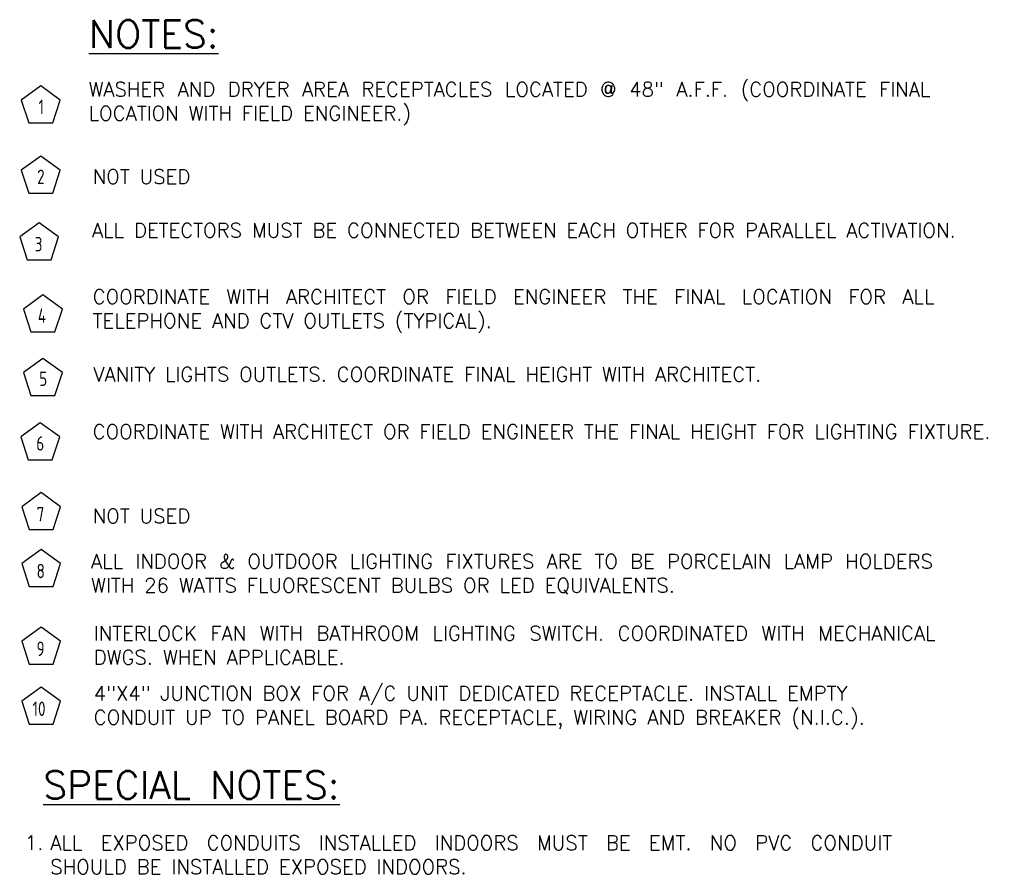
# Model space of a CAD drawing. Header units: inches. Extents: x 26619 to 28048, y 1575 to 4104.
# Tile 1 of 23: x 26681 to 26919, y 2163 to 2370. Entities that reach past the tile are written whole.
import ezdxf

# ---------------------------------------------------------------- set-up
doc = ezdxf.new("R2010")
doc.units = ezdxf.units.IN
doc.header["$LTSCALE"] = 2
doc.header["$MEASUREMENT"] = 0
doc.linetypes.add('HIDDEN2', pattern=[0.1875, 0.125, -0.0625])
doc.layers.add('EL-ANNO-TEXT', color=4, linetype='CONTINUOUS')
doc.layers.add('RECEP-DIST', color=120, linetype='HIDDEN2')
doc.styles.add('100-48', font='archstyl.shx', dxfattribs={"width": 0.9, "height": 4.8})
doc.styles.add('140ANNO', font='simplex.shx', dxfattribs={"height": 0.14})
doc.styles.get("Standard").update_dxf_attribs({"font": 'simplex.shx'})

msp = doc.modelspace()

# ---------------------------------------------------------------- linework, layer by layer
at = {"layer": 'RECEP-DIST', "linetype": 'Continuous'}
for points in [[(26685.92458807, 2354.21700377), (26681.2180154, 2350.79747857), (26683.01576619, 2345.26457057), (26688.83340994, 2345.26457057), (26690.63116073, 2350.79747857)], [(26685.92458807, 2337.24300831), (26681.2180154, 2333.82348311), (26683.01576619, 2328.29057511), (26688.83340994, 2328.29057511), (26690.63116073, 2333.82348311)], [(26685.54288889, 2321.13033011), (26680.83631622, 2317.71080491), (26682.63406701, 2312.17789691), (26688.45171076, 2312.17789691), (26690.24946155, 2317.71080491)], [(26686.46788196, 2303.65034718), (26681.7613093, 2300.23082198), (26683.55906009, 2294.69791398), (26689.37670384, 2294.69791398), (26691.17445463, 2300.23082198)], [(26686.46788196, 2288.31477306), (26681.7613093, 2284.89524786), (26683.55906009, 2279.36233986), (26689.37670384, 2279.36233986), (26691.17445463, 2284.89524786)], [(26685.80242587, 2272.72024377), (26681.0958532, 2269.30071857), (26682.89360399, 2263.76781057), (26688.71124774, 2263.76781057), (26690.50899853, 2269.30071857)], [(26686.03244589, 2255.84129041), (26681.32587323, 2252.42176521), (26683.12362402, 2246.88885721), (26688.94126777, 2246.88885721), (26690.73901856, 2252.42176521)], [(26686.03244589, 2242.10092478), (26681.32587323, 2238.68139958), (26683.12362402, 2233.14849158), (26688.94126777, 2233.14849158), (26690.73901856, 2238.68139958)], [(26686.03244589, 2223.28790977), (26681.32587323, 2219.86838457), (26683.12362402, 2214.33547657), (26688.94126777, 2214.33547657), (26690.73901856, 2219.86838457)], [(26686.03244589, 2208.76946762), (26681.32587323, 2205.34994242), (26683.12362402, 2199.81703442), (26688.94126777, 2199.81703442), (26690.73901856, 2205.34994242)]]:
    msp.add_lwpolyline(points, close=True, dxfattribs=at)

# ---------------------------------------------------------------- texts
at = {"layer": 'EL-ANNO-TEXT', "color": 5, "linetype": 'Continuous', "style": '140ANNO'}
for s, p in [('%%UNOTES:', (26697.57416395, 2363.42031079)), ('%%USPECIAL NOTES:', (26686.53410049, 2181.71669288))]:
    msp.add_text(s, height=6.72, dxfattribs=at).set_placement(p)
at = {"layer": 'EL-ANNO-TEXT', "style": '100-48', "width": 0.9}
for s, height, p in [('1', 3.48769622, (26685.38100085, 2347.41104875)), ('2', 3.48769622, (26685.04365412, 2330.48954875)), ('3', 3.48769622, (26684.46057347, 2314.20000522)), ('4', 3.48769622, (26685.22941212, 2296.9168465)), ('5', 3.48769622, (26685.55012478, 2281.65298134)), ('6', 3.48769622, (26684.84421335, 2266.00230935)), ('7', 3.48769622, (26684.91003783, 2248.85754551)), ('8', 3.48769622, (26684.91003783, 2235.11717988)), ('9', 3.48769622, (26684.91003783, 2216.30416487)), ('10', 3.487696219, (26683.91858069, 2201.78572272))]:
    msp.add_text(s, height=height, dxfattribs=at).set_placement(p)
at = {"layer": 'EL-ANNO-TEXT', "linetype": 'Continuous', "width": 220.6286018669, "attachment_point": 1}
for s, insert, char_height in [('\\pxqj;WASHER AND DRYER AREA RECEPTACLES LOCATED @ 48" A.F.F. (COORDINATE FINAL LOCATION WITH FIELD ENGINEER.)', (26697.48985814, 2355.17519878), 3.48769621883), ('\\pxqj;NOT USED', (26698.47450977, 2334.03945545), 3.4876962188), ('\\pxqj;ALL DETECTORS MUST BE CONNECTED BETWEEN EACH OTHER FOR PARALLEL ACTIVATION.', (26698.29988828, 2321.04017118), 3.4876962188), ('\\pxqj;COORDINATE WITH ARCHITECT OR FIELD ENGINEER THE FINAL LOCATION FOR ALL TELEPHONE AND CTV OUTLETS (TYPICAL).', (26698.47450977, 2304.96399307), 3.48769621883), ('VANITY LIGHTS OUTLETS. COORDINATE FINAL HEIGHT WITH ARCHITECT.', (26698.65317564, 2286.17792723), 3.4876962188), ('\\pxqj;COORDINATE WITH ARCHITECT OR FIELD ENGINEER THE FINAL HEIGHT FOR LIGHTING FIXTURE.', (26698.47450977, 2272.33074728), 3.4876962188), ('\\pxqj;NOT USED', (26698.47450977, 2251.9139918), 3.4876962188), ('\\pxqj;ALL INDOOR & OUTDOOR LIGHTING FIXTURES ARE TO BE PORCELAIN LAMP HOLDERS WITH 26 WATTS FLUORESCENT BULBS OR LED EQUIVALENTS. ', (26698.09438094, 2240.93642872), 3.48769621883), ('\\pxqj;INTERLOCK FAN WITH BATHROOM LIGHTING SWITCH. COORDINATED WITH MECHANICAL DWGS. WHEN APPLICABLE.', (26698.73669548, 2223.55004001), 3.48769621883), ('4"X4" JUNCTION BOX FOR A/C UNIT DEDICATED RECEPTACLE. INSTALL EMPTY CONDUIT UP TO PANEL BOARD PA. RECEPTACLE, WIRING AND BREAKER (N.I.C.).', (26698.73669548, 2209.03159787), 3.48769621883), ('\\pxqj;1.', (26682.0885749, 2172.86552534), 3.487696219), ('\\pxqj;ALL EXPOSED CONDUITS INSTALLED INDOORS MUST BE EMT. NO PVC CONDUIT SHOULD BE INSTALLED EXPOSED INDOORS. ', (26688.22366673, 2172.85266737), 3.48769621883)]:
    msp.add_mtext(s, dxfattribs=dict(at, insert=insert, char_height=char_height))

doc.saveas('drawing.dxf')
